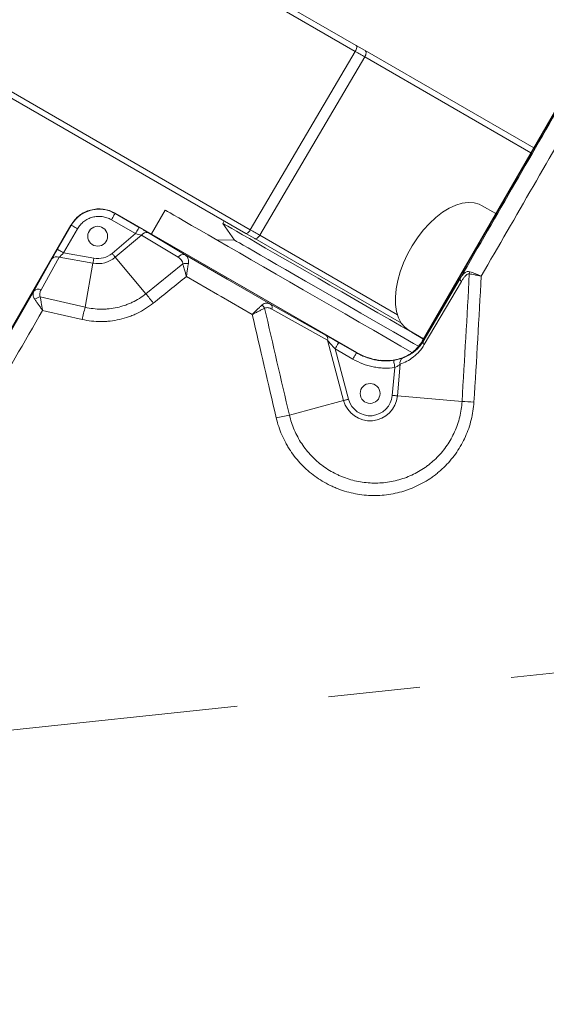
# Model space of a CAD drawing. Header units: millimetres. Extents: x 127 to 4201, y 49 to 2729.
# Tile 28 of 44: x 2248 to 2394, y 1582 to 1855. Entities that reach past the tile are written whole.
import ezdxf

# ---------------------------------------------------------------- set-up
doc = ezdxf.new("R2010")
doc.units = ezdxf.units.MM
doc.header["$LTSCALE"] = 10
doc.linetypes.add('CENTERX2', pattern=[20.32, 12.7, -2.54, 2.54, -2.54])
doc.styles.add('SLDTEXTSTYLE0', font='TXT', dxfattribs={"width": 0.75})
doc.dimstyles.new('SLDDIMSTYLE6', dxfattribs={"dimtxt": 31.75, "dimasz": 33.02, "dimexe": 0, "dimexo": 0.0625, "dimgap": -7.9375, "dimtad": 0, "dimtih": 1, "dimtoh": 1, "dimdec": 0, "dimrnd": 1e-09, "dimzin": 12, "dimdsep": 46, "dimtxsty": 'SLDTEXTSTYLE0', "dimsah": 1, "dimcen": 0, "dimadec": 0, "dimazin": 3, "dimtfac": 1, "dimtofl": 0, "dimtmove": 0, "dimatfit": 3, "dimfxl": 1, "dimfrac": 2, "dimtolj": 1, "dimarcsym": 0})
doc.dimstyles.new('SLDDIMSTYLE7', dxfattribs={"dimtxt": 31.75, "dimasz": 33.02, "dimexe": 0, "dimexo": 0.0625, "dimgap": 7.9375, "dimtad": 0, "dimtih": 1, "dimtoh": 1, "dimdec": 0, "dimrnd": 1e-09, "dimzin": 12, "dimdsep": 46, "dimtxsty": 'SLDTEXTSTYLE0', "dimsah": 1, "dimcen": 0, "dimadec": 0, "dimazin": 3, "dimtfac": 1, "dimtdec": 0, "dimtofl": 0, "dimtmove": 0, "dimatfit": 3, "dimfxl": 1, "dimfrac": 2, "dimtolj": 1, "dimtzin": 12, "dimarcsym": 0})

# ---------------------------------------------------------------- blocks, each defined once
blk = doc.blocks.new('_D_11')
at = {"color": 7, "linetype": 'Continuous', "lineweight": 0}
for p, q in [((1903.48, 2106.58), (1903.48, 2157.64)), ((1903.48, 2157.64), (2041.09, 2157.64)), ((2041.09, 2157.64), (2041.09, 2106.58)), ((2107.82, 2132.11), (2044.32, 2132.11)), ((2288.28, 1951.65), (2107.82, 2132.11)), ((2041.09, 2106.58), (1903.48, 2106.58))]:
    blk.add_line(p, q, dxfattribs=at)
blk.add_solid([(2288.28, 1951.65), (2268.52, 1978.59), (2261.33, 1971.41)], dxfattribs=at)
at = {"color": 7, "linetype": 'Continuous', "lineweight": 0, "char_height": 31.75, "attachment_point": 1, "style": 'SLDTEXTSTYLE0'}
for s, insert in [('B.C.', (1806.37, 2148)), ('%%c', (1913.16, 2147.51)), ('740', (1961.04, 2148))]:
    blk.add_mtext(s, dxfattribs=dict(at, insert=insert))
blk = doc.blocks.new('_D_12')
at = {"color": 7, "linetype": 'Continuous', "lineweight": 0}
for p, q in [((2198.05, 2279.13), (2134.55, 2279.13)), ((2322.83, 2070.22), (2198.05, 2279.13))]:
    blk.add_line(p, q, dxfattribs=at)
for centre, start, end in [((2061.32, 2279.13), 153.4349, 206.5651), ((2077.47, 2279.13), 333.4349, 26.5651)]:
    blk.add_arc(centre, 57.08, start, end, dxfattribs=at)
blk.add_solid([(2322.83, 2070.22), (2310.26, 2101.17), (2301.54, 2095.96)], dxfattribs=at)
at = {"color": 7, "linetype": 'Continuous', "lineweight": 0, "char_height": 31.75, "attachment_point": 1, "style": 'SLDTEXTSTYLE0'}
for s, insert in [('%%c', (2010.27, 2294.53)), ('886', (2058.15, 2295.01))]:
    blk.add_mtext(s, dxfattribs=dict(at, insert=insert))

msp = doc.modelspace()

# ---------------------------------------------------------------- linework, layer by layer
at = {"color": 7, "linetype": 'Continuous', "lineweight": 15}
for p, q in [((2340.921496, 1845.857942), (2196.27199, 1929.371365)), ((2196.509724, 1930.996397), (2341.159229, 1847.482958)), ((2167.271649, 1879.950383), (2311.876168, 1796.462932)), ((2310.613905, 1795.489878), (2166.009371, 1878.977337)), ((2311.876168, 1796.462932), (2340.921496, 1845.857942)), ((2343.649973, 1846.044936), (2390.26912, 1819.129356)), ((2343.543326, 1844.344222), (2314.497997, 1794.949212)), ((2359.423493, 1765.703135), (2399.887775, 1835.789331)), ((2399.948244, 1835.754418), (2359.483947, 1765.668229)), ((2274.456565, 1800.998875), (2274.491762, 1801.059873)), ((2274.456565, 1800.998875), (2281.13017, 1797.145867)), ((2341.282074, 1762.498477), (2274.491762, 1801.059873)), ((2341.316973, 1762.558938), (2274.52669, 1801.120342)), ((2288.317685, 1801.939466), (2284.515236, 1795.353443)), ((2379.772832, 1800.949224), (2375.831981, 1803.224468)), ((2280.130302, 1795.414084), (2273.456697, 1799.267092)), ((2304.682811, 1798.914195), (2304.299002, 1798.249432)), ((2304.299002, 1798.249432), (2307.491918, 1793.619716)), ((2262.239938, 1797.828117), (2234.898214, 1750.47087)), ((2262.300407, 1797.793203), (2234.958683, 1750.435961)), ((2258.508389, 1791.08438), (2262.361412, 1797.757992)), ((2264.093195, 1796.758146), (2260.240172, 1790.084534)), ((2262.361412, 1797.757992), (2262.300407, 1797.793203)), ((2283.72017, 1795.62691), (2293.850456, 1789.553159)), ((2273.632412, 1789.961697), (2280.130302, 1795.414084)), ((2281.811302, 1794.978471), (2274.541442, 1788.878345)), ((2291.941588, 1788.904728), (2281.811302, 1794.978471)), ((2307.491918, 1793.619716), (2302.555178, 1793.719449)), ((2353.686248, 1770.622046), (2313.104634, 1794.051849)), ((2260.240172, 1790.084534), (2268.593733, 1788.611584)), ((2252.02701, 1779.477851), (2257.024859, 1788.473913)), ((2259.002213, 1788.866789), (2254.004394, 1779.870727)), ((2268.348132, 1787.218855), (2259.002213, 1788.866789)), ((2283.01466, 1778.780357), (2274.541442, 1788.878345)), ((2266.202901, 1775.052593), (2268.348132, 1787.218855)), ((2283.01466, 1778.780357), (2293.240194, 1787.015335)), ((2359.655608, 1765.569122), (2369.921585, 1783.046463)), ((2370.244537, 1782.169872), (2359.978561, 1764.692531)), ((2235.180263, 1750.308027), (2252.02701, 1779.477851)), ((2253.786896, 1777.907216), (2266.202901, 1775.052593)), ((2317.502399, 1775.868849), (2332.849313, 1767.262192)), ((2333.215495, 1765.896426), (2317.86858, 1774.503083)), ((2355.831985, 1768.583455), (2359.772821, 1766.308212)), ((2337.682311, 1749.22605), (2333.215495, 1765.896426)), ((2359.655608, 1765.569122), (2359.483947, 1765.668229)), ((2335.306083, 1763.558337), (2339.048331, 1749.592074)), ((2340.24701, 1760.705696), (2335.306083, 1763.558337)), ((2336.305921, 1765.290127), (2341.246848, 1762.437479)), ((2341.246848, 1762.437479), (2341.282074, 1762.498477)), ((2351.1577, 1750.651506), (2351.834987, 1758.39302)), ((2353.330781, 1759.263733), (2352.56653, 1750.528247)), ((2322.704573, 1745.212776), (2337.682311, 1749.22605)), ((2370.42736, 1748.965629), (2352.56653, 1750.528247))]:
    msp.add_line(p, q, dxfattribs=at)
at = {"color": 8, "linetype": 'Continuous', "lineweight": 15}
for p, q in [((2389.506032, 1817.807638), (2343.543326, 1844.344222)), ((2314.497997, 1794.949212), (2352.591191, 1772.956097))]:
    msp.add_line(p, q, dxfattribs=at)
at = {"color": 7, "linetype": 'CENTERX2', "lineweight": 0}
msp.add_line((2181.931756, 1651.346215), (2549.904858, 1690.021747), dxfattribs=at)
at = {"color": 7, "linetype": 'Continuous', "lineweight": 15, "flags": 128}
for points in [[(2341.159229, 1847.482958), (2341.248129, 1847.397619), (2341.304068, 1847.264581), (2341.324856, 1847.089105), (2341.309671, 1846.87806), (2341.259127, 1846.639746), (2341.175173, 1846.383535), (2341.061135, 1846.119472), (2340.921496, 1845.857942)], [(2341.159229, 1847.482958), (2342.005362, 1846.994453), (2342.835997, 1846.514874), (2343.649973, 1846.044936)], [(2343.649973, 1846.044936), (2343.764727, 1845.944651), (2343.845521, 1845.797279), (2343.889152, 1845.608615), (2343.893935, 1845.386037), (2343.859662, 1845.13832), (2343.78769, 1844.875195), (2343.680848, 1844.606974), (2343.543326, 1844.344222)], [(2355.831985, 1768.583455), (2355.808531, 1768.597067), (2354.628061, 1769.49224), (2353.64752, 1770.68028), (2352.884402, 1772.139982), (2352.352341, 1773.845309), (2352.060829, 1775.765822), (2352.015053, 1777.867251), (2352.215846, 1780.112089), (2352.659618, 1782.460288), (2353.338455, 1784.86994), (2354.240243, 1787.298047), (2355.348875, 1789.701269), (2356.64459, 1792.036736), (2358.104249, 1794.26276), (2359.701802, 1796.339617), (2361.40876, 1798.230254), (2363.194649, 1799.900928), (2365.027596, 1801.321828), (2366.874893, 1802.467593), (2368.703593, 1803.317779), (2370.481034, 1803.857216), (2372.175519, 1804.076278), (2373.756816, 1803.971053), (2375.196685, 1803.54342), (2375.831981, 1803.224468)], [(2273.456697, 1799.267092), (2273.649667, 1799.601288), (2273.835366, 1799.922929), (2274.006818, 1800.219924), (2274.157618, 1800.481104), (2274.282073, 1800.696657), (2274.375503, 1800.858484), (2274.434392, 1800.960505), (2274.456565, 1800.998875)], [(2288.317685, 1801.939466), (2288.471197, 1801.850841), (2288.930749, 1801.585504), (2289.693569, 1801.1451), (2290.754889, 1800.532342), (2292.108213, 1799.751), (2293.745165, 1798.805901), (2295.655672, 1797.702872), (2297.827964, 1796.448709), (2300.248613, 1795.051136), (2302.902733, 1793.51879), (2305.773933, 1791.861096), (2308.844511, 1790.088289), (2312.095557, 1788.211302), (2315.507029, 1786.241696), (2319.057857, 1784.191617), (2322.726195, 1782.073707), (2326.489394, 1779.901021), (2330.324252, 1777.686955), (2334.207152, 1775.445164), (2338.114147, 1773.189464), (2342.021127, 1770.933771), (2345.904027, 1768.691973), (2349.738901, 1766.477914), (2353.502099, 1764.305228), (2356.556018, 1762.542048)], [(2304.299002, 1798.249432), (2304.453482, 1798.160249), (2304.915597, 1797.893443), (2305.681397, 1797.451311), (2306.744372, 1796.837607), (2308.095415, 1796.057575), (2309.723039, 1795.117864), (2311.613341, 1794.026502), (2313.750182, 1792.792798), (2316.115354, 1791.427263), (2318.688651, 1789.941565), (2321.448152, 1788.34837), (2324.370285, 1786.661276), (2327.430134, 1784.894676), (2330.601578, 1783.063636), (2333.857586, 1781.18378), (2337.170367, 1779.271149), (2340.51164, 1777.34206), (2343.852927, 1775.41297), (2347.165694, 1773.500339), (2350.421702, 1771.620483), (2353.59316, 1769.789443), (2356.65301, 1768.022836), (2359.575142, 1766.335742), (2359.73533, 1766.243258)], [(2264.093195, 1796.758146), (2263.758992, 1796.951094), (2263.437335, 1797.136792), (2263.140355, 1797.30826), (2262.879168, 1797.459052), (2262.663607, 1797.583507), (2262.501781, 1797.676937), (2262.399768, 1797.735834), (2262.361412, 1797.757992)], [(2280.130302, 1795.414084), (2280.323272, 1795.74828), (2280.50897, 1796.069921), (2280.680423, 1796.366909), (2280.831222, 1796.628096), (2280.955677, 1796.843649), (2281.049107, 1797.005476), (2281.107997, 1797.107496), (2281.13017, 1797.145867)], [(2310.613905, 1795.489878), (2310.729374, 1795.455755), (2310.8687, 1795.471736), (2311.026637, 1795.537219), (2311.197241, 1795.649746), (2311.374118, 1795.80509), (2311.550607, 1795.997405), (2311.720078, 1796.219469), (2311.876168, 1796.462932)], [(2313.104634, 1794.051849), (2312.290673, 1794.521795), (2311.460023, 1795.001366), (2310.613905, 1795.489878)], [(2307.491918, 1793.619716), (2307.645102, 1793.53127), (2308.103194, 1793.266789), (2308.861782, 1792.828822), (2309.91355, 1792.221584), (2311.248382, 1791.450919), (2312.853415, 1790.524253), (2314.713185, 1789.450512), (2316.809793, 1788.240031), (2319.123049, 1786.904478), (2321.630661, 1785.456703), (2324.308489, 1783.910663), (2327.130754, 1782.281228), (2330.070247, 1780.584105), (2333.098684, 1778.835633), (2336.186905, 1777.052657), (2339.305137, 1775.252336), (2342.423384, 1773.452022), (2345.51159, 1771.669039), (2348.540028, 1769.920574), (2351.479535, 1768.223451), (2354.3018, 1766.594016), (2356.979628, 1765.047976), (2358.389263, 1764.234119)], [(2313.104634, 1794.051849), (2313.24542, 1794.003115), (2313.40908, 1794.005045), (2313.589503, 1794.057549), (2313.77988, 1794.158661), (2313.973074, 1794.304581), (2314.161812, 1794.489824), (2314.339002, 1794.707426), (2314.497997, 1794.949212)], [(2260.240172, 1790.084534), (2259.905969, 1790.27749), (2259.584342, 1790.463188), (2259.287362, 1790.634655), (2259.026174, 1790.785448), (2258.810614, 1790.909895), (2258.648788, 1791.003325), (2258.546774, 1791.062229), (2258.508389, 1791.08438)], [(2268.593733, 1788.611584), (2268.559669, 1788.418525), (2268.525963, 1788.227328), (2268.492912, 1788.039834), (2268.460815, 1787.857839), (2268.429999, 1787.683108), (2268.400763, 1787.517318), (2268.373405, 1787.36207), (2268.348132, 1787.218855)], [(2273.632412, 1789.961697), (2273.758416, 1789.811523), (2273.883228, 1789.662802), (2274.005597, 1789.516949), (2274.124389, 1789.375388), (2274.238442, 1789.239475), (2274.346654, 1789.110513), (2274.447982, 1788.989746), (2274.541442, 1788.878345)], [(2293.850456, 1789.553159), (2305.512507, 1782.805854), (2317.502399, 1775.868849)], [(2312.415113, 1773.034358), (2303.771337, 1778.035485), (2302.785491, 1778.605879), (2294.209336, 1783.567877)], [(2265.350466, 1771.678419), (2255.617146, 1773.914241), (2254.442547, 1774.184116)], [(2335.306083, 1763.558337), (2335.499038, 1763.89254), (2335.684736, 1764.214174), (2335.856204, 1764.511169), (2336.006989, 1764.772349), (2336.131443, 1764.987902), (2336.224874, 1765.149728), (2336.283778, 1765.251749), (2336.305921, 1765.290127)], [(2340.24701, 1760.705696), (2340.43995, 1761.039891), (2340.625648, 1761.361533), (2340.797116, 1761.658521), (2340.947916, 1761.919708), (2341.07237, 1762.135261), (2341.165801, 1762.297087), (2341.224705, 1762.399108), (2341.246848, 1762.437479)], [(2351.834987, 1758.39302), (2351.774578, 1758.774155), (2351.716419, 1759.140977), (2351.66273, 1759.47968), (2351.615508, 1759.777547), (2351.576542, 1760.023379), (2351.547291, 1760.207937), (2351.528843, 1760.324285), (2351.521899, 1760.36805)], [(2339.048331, 1749.592074), (2338.858982, 1749.541336), (2338.67145, 1749.491085), (2338.48754, 1749.441811), (2338.309039, 1749.393982), (2338.137661, 1749.34806), (2337.975045, 1749.304489), (2337.82277, 1749.263686), (2337.682311, 1749.22605)], [(2351.1577, 1750.651506), (2351.352994, 1750.634422), (2351.546396, 1750.617498), (2351.736058, 1750.600905), (2351.920147, 1750.584801), (2352.096905, 1750.569337), (2352.264618, 1750.554663), (2352.421661, 1750.540924), (2352.56653, 1750.528247)]]:
    msp.add_lwpolyline(points, dxfattribs=at)
at = {"color": 7, "linetype": 'Continuous', "lineweight": 15}
for centre, radius in [((2549.904858, 1690.021747), 565), ((2269.665402, 1794.689394), 2.75), ((2345.009612, 1751.189394), 2.75)]:
    msp.add_circle(centre, radius, dxfattribs=at)
at = {"color": 7, "linetype": 'CENTERX2', "lineweight": 0}
for radius in [442.846377, 370]:
    msp.add_circle((2549.904858, 1690.021747), radius, dxfattribs=at)
at = {"color": 7, "linetype": 'Continuous', "lineweight": 15}
for centre, radius, start, end in [((2283.175334, 1794.096919), 1.624105, 70.39896948, 147.1260789), ((2258.261697, 1787.421354), 1.624084, 62.87331126, 139.60195544), ((2269.665402, 1794.689394), 7.585786, 260, 310), ((2269.665402, 1794.689394), 6.171573, 260, 310), ((2293.305613, 1788.023181), 1.624096, 70.39857323, 147.12607416), ((2294.23262, 1784.053939), 3.123264, 80.37866678, 108.52707359), ((2375.244611, 1783.779876), 2.837901, 157.08613297, 169.85258158), ((2370.792569, 1782.869564), 0.888768, 168.51927733, 231.93026099), ((2253.263876, 1778.425207), 1.62416, 62.87462225, 139.60031433), ((2254.172522, 1774.94329), 2.988907, 97.41290935, 129.67902907), ((2418.324827, 1883.284158), 170.967499, 217.67990592, 218.78450127), ((2336.257721, 1755.559502), 72.716287, 164.45051726, 167.19294331), ((2313.244127, 1773.556253), 2.860494, 24.67537263, 48.21713233), ((2316.667422, 1774.913008), 1.269181, 341.15654639, 48.86108657), ((2332.014271, 1766.306333), 1.269237, 341.15824496, 48.859388), ((2360.526632, 1765.392237), 0.888803, 168.5206911, 231.92884722), ((2354.831703, 1759.675852), 1.556474, 120.99221192, 195.35373014), ((2345.009612, 1751.189394), 7.585786, 195, 355), ((2345.009612, 1751.189394), 6.171573, 195, 355), ((2364.988137, 1607.340554), 141.729486, 86.46371667, 87.80059123), ((2347.328589, 1625.550669), 122.169398, 101.62798387, 103.38387161)]:
    msp.add_arc(centre, radius, start, end, dxfattribs=at)
for centre, major_axis, ratio, start_param, end_param in [((2330.424119, 1851.948832), (25.975529, -15.010777), 0.0007779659, 5.1288611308, 5.2422902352), ((2281.073244, 1797.098109), (3.686694, -2.128032), 0.016401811, 0.779426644, 1.5648248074), ((2301.378788, 1802.553821), (25.975529, -15.010777), 0.0007779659, 5.1288611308, 5.2422902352), ((2280.073396, 1795.366322), (2.401476, -0.595329), 0.0242754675, 0.7677129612, 1.5531111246), ((2258.581563, 1791.071481), (2.128755, 3.686277), 0.016401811, 1.5767678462, 2.3621660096), ((2260.31335, 1790.071634), (1.782075, 1.716308), 0.0242754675, 1.588481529, 2.3738796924), ((2336.331484, 1765.194749), (4.898922, -2.829389), 0.0123407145, 1.5831401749, 2.3685383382), ((2335.331637, 1763.462962), (-2.967054, 3.347296), 0.0098702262, 4.7321364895, 5.5175346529)]:
    msp.add_ellipse(centre, major_axis=major_axis, ratio=ratio, start_param=start_param, end_param=end_param, dxfattribs=at)
for points in [[(2369.921585, 1783.046459), (2380.029745, 1800.561936), (2390.133542, 1818.076076), (2400.234281, 1835.589278)], [(2404.430799, 1833.315048), (2394.874039, 1816.766821), (2385.314952, 1800.216815), (2375.755649, 1783.664212)], [(2294.209329, 1783.567875), (2291.160374, 1781.105537), (2288.108673, 1778.646749), (2285.054381, 1776.19132)], [(2370.427367, 1748.965628), (2371.151398, 1760.735708), (2371.820029, 1772.507278), (2372.451095, 1784.279858)], [(2375.755649, 1783.664212), (2375.123053, 1772.041721), (2374.453287, 1760.420099), (2373.730096, 1748.800179)], [(2254.44254, 1774.184118), (2249.381693, 1765.418393), (2244.320952, 1756.65283), (2239.260318, 1747.887537)], [(2315.843426, 1774.75044), (2318.11022, 1764.90056), (2320.395395, 1755.054302), (2322.704567, 1745.212775)], [(2319.049538, 1744.402079), (2316.817359, 1753.942081), (2314.607629, 1763.48656), (2312.415106, 1773.034359)]]:
    msp.add_open_spline(points, degree=3, dxfattribs=at)
for points, knots in [([(2274.491769, 1801.059872), (2273.479403, 1801.644362), (2272.351948, 1802.02717), (2270.035469, 1802.332437), (2268.847536, 1802.254672), (2266.591055, 1801.650049), (2265.523392, 1801.12343), (2263.669896, 1799.700821), (2262.884896, 1798.805572), (2262.300406, 1797.793206)], [2.3568034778, 2.3568034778, 2.3568034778, 2.3568034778, 2.7491980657, 2.7491980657, 3.1415926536, 3.1415926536, 3.5339872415, 3.5339872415, 3.9263818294, 3.9263818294, 3.9263818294, 3.9263818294]), ([(2262.361412, 1797.757992), (2262.361422, 1797.758009), (2262.852479, 1798.617361), (2264.148603, 1800.173359), (2266.741413, 1801.736601), (2269.7006, 1802.341056), (2272.385424, 1802.018268), (2273.86654, 1801.289279), (2274.456565, 1800.998875)], [0, 0, 0, 0, 0.00000433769, 0.21441872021, 0.42900373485, 0.64370264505, 0.85806337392, 1, 1, 1, 1]), ([(2273.456706, 1799.267091), (2273.064783, 1799.493368), (2272.654786, 1799.678301), (2271.799737, 1799.967978), (2271.360758, 1800.070088), (2270.697283, 1800.157037), (2270.474663, 1800.175089), (2270.026507, 1800.189386), (2269.799719, 1800.185516), (2269.125602, 1800.14085), (2268.685087, 1800.068106), (2267.821874, 1799.836581), (2267.395227, 1799.675259), (2266.592388, 1799.278562), (2266.213184, 1799.043289), (2265.678819, 1798.63313), (2265.505698, 1798.485931), (2265.177766, 1798.178024), (2265.022341, 1798.016993), (2264.580961, 1797.513264), (2264.319554, 1797.150224), (2264.093187, 1796.758144)], [0, 0, 0, 0, 0.125, 0.125, 0.25, 0.25, 0.3125, 0.3125, 0.375, 0.375, 0.5, 0.5, 0.625, 0.625, 0.75, 0.75, 0.8125, 0.8125, 0.875, 0.875, 1, 1, 1, 1]), ([(2293.240194, 1787.015335), (2293.234021, 1787.089045), (2293.206678, 1787.415547), (2292.910372, 1788.173427), (2292.331308, 1788.610542), (2291.941588, 1788.904728)], [0, 0, 0, 0, 0.08704374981, 0.38556477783, 1, 1, 1, 1]), ([(2293.850456, 1789.553159), (2293.993628, 1789.449398), (2294.388087, 1789.163522), (2294.758644, 1788.479481), (2294.838907, 1787.699946), (2294.770609, 1787.24072), (2294.754629, 1787.13327)], [0, 0, 0, 0, 0.2159373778, 0.5949397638, 0.9052234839, 1, 1, 1, 1]), ([(2294.209336, 1783.567877), (2294.207965, 1783.572518), (2294.203832, 1783.586515), (2294.195495, 1783.61472), (2294.180149, 1783.66696), (2294.15046, 1783.767657), (2294.109669, 1783.906803), (2294.026928, 1784.190001), (2293.853582, 1784.78835), (2293.554128, 1785.841946), (2293.355921, 1786.582783), (2293.240194, 1787.015335)], [0, 0, 0, 0, 0.0037007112, 0.0111585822, 0.0224920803, 0.045350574, 0.0915122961, 0.1336558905, 0.2721565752, 0.5750342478, 1, 1, 1, 1]), ([(2294.209336, 1783.567877), (2294.209981, 1783.572675), (2294.211926, 1783.587149), (2294.21589, 1783.616314), (2294.223227, 1783.670308), (2294.237389, 1783.774429), (2294.257216, 1783.918328), (2294.297847, 1784.211208), (2294.38584, 1784.829868), (2294.548107, 1785.919349), (2294.678493, 1786.685749), (2294.754629, 1787.13327)], [0, 0, 0, 0, 0.0036997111, 0.0111600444, 0.0224939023, 0.0453501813, 0.0915103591, 0.1336978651, 0.2722140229, 0.5750270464, 1, 1, 1, 1]), ([(2369.921585, 1783.046459), (2370.091257, 1783.331984), (2370.271204, 1783.600223), (2370.658533, 1784.090571), (2370.867153, 1784.314407), (2371.319466, 1784.684873), (2371.563691, 1784.831465), (2372.080392, 1784.983966), (2372.35859, 1784.987759), (2372.630644, 1784.884802)], [0, 0, 0, 0, 0.25, 0.25, 0.5, 0.5, 0.75, 0.75, 1, 1, 1, 1]), ([(2372.630644, 1784.884802), (2373.048159, 1784.726796), (2373.528731, 1784.541619), (2374.336191, 1784.226226), (2374.611668, 1784.117979), (2375.033901, 1783.951162), (2375.176158, 1783.89481), (2375.463739, 1783.780594), (2375.611242, 1783.72186), (2375.755649, 1783.664212)], [0, 0, 0, 0, 0.5, 0.5, 0.75, 0.75, 0.875, 0.875, 1, 1, 1, 1]), ([(2372.451095, 1784.279858), (2372.340592, 1784.309914), (2372.225711, 1784.299668), (2372.001825, 1784.229712), (2371.894517, 1784.171507), (2371.688143, 1784.030691), (2371.588095, 1783.94694), (2371.395891, 1783.765333), (2371.303364, 1783.667161), (2371.033317, 1783.357108), (2370.865664, 1783.133003), (2370.544998, 1782.66525), (2370.392141, 1782.421152), (2370.24454, 1782.169868)], [0, 0, 0, 0, 0.125, 0.125, 0.25, 0.25, 0.375, 0.375, 0.5, 0.5, 0.75, 0.75, 1, 1, 1, 1]), ([(2372.451095, 1784.279858), (2372.893154, 1784.204554), (2373.401612, 1784.113341), (2374.255463, 1783.954248), (2374.546696, 1783.899086), (2374.99298, 1783.813303), (2375.143325, 1783.784198), (2375.447224, 1783.724956), (2375.60308, 1783.694363), (2375.755649, 1783.664212)], [0, 0, 0, 0, 0.5, 0.5, 0.75, 0.75, 0.875, 0.875, 1, 1, 1, 1]), ([(2252.264147, 1777.243652), (2252.222157, 1777.307619), (2251.970852, 1777.690448), (2251.688053, 1778.497002), (2251.904803, 1779.124218), (2252.02701, 1779.477851)], [0, 0, 0, 0, 0.0804615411, 0.4815525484, 1, 1, 1, 1]), ([(2254.004386, 1779.870728), (2253.836632, 1779.568772), (2253.721087, 1779.253611), (2253.651233, 1778.754696), (2253.646097, 1778.585659), (2253.680002, 1778.247464), (2253.719247, 1778.076151), (2253.786893, 1777.907213)], [0, 0, 0, 0, 0.5, 0.5, 0.75, 0.75, 1, 1, 1, 1]), ([(2252.264142, 1777.243656), (2252.406174, 1777.037982), (2252.560615, 1776.816531), (2252.892229, 1776.344733), (2253.071012, 1776.092134), (2253.442744, 1775.570131), (2253.635746, 1775.300627), (2253.934323, 1774.885872), (2254.034849, 1774.746584), (2254.237819, 1774.466044), (2254.341172, 1774.323546), (2254.44254, 1774.184118)], [0, 0, 0, 0, 0.25, 0.25, 0.5, 0.5, 0.75, 0.75, 0.875, 0.875, 1, 1, 1, 1]), ([(2253.786893, 1777.907213), (2253.825096, 1777.656288), (2253.868248, 1777.38634), (2253.963623, 1776.811595), (2254.016336, 1776.50406), (2254.128295, 1775.86886), (2254.187537, 1775.541068), (2254.280771, 1775.036836), (2254.312419, 1774.867535), (2254.376825, 1774.526615), (2254.409879, 1774.353485), (2254.44254, 1774.184118)], [0, 0, 0, 0, 0.25, 0.25, 0.5, 0.5, 0.75, 0.75, 0.875, 0.875, 1, 1, 1, 1]), ([(2266.202904, 1775.052597), (2267.657972, 1774.704167), (2269.127603, 1774.525098), (2270.982442, 1774.508137), (2271.35431, 1774.515215), (2272.099883, 1774.5507), (2272.473527, 1774.579191), (2273.583583, 1774.695609), (2274.31375, 1774.814516), (2275.754806, 1775.132993), (2276.465695, 1775.332565), (2277.517355, 1775.693332), (2277.865457, 1775.823846), (2278.556649, 1776.105852), (2278.899789, 1776.257455), (2280.582976, 1777.059415), (2281.842881, 1777.84609), (2283.014667, 1778.780359)], [0, 0, 0, 0, 0.25, 0.25, 0.3125, 0.3125, 0.375, 0.375, 0.5, 0.5, 0.625, 0.625, 0.6875, 0.6875, 0.75, 0.75, 1, 1, 1, 1]), ([(2285.054381, 1776.19132), (2283.6843, 1775.089874), (2282.210711, 1774.159571), (2280.241296, 1773.207367), (2279.839788, 1773.027128), (2279.030938, 1772.691339), (2278.623497, 1772.535641), (2277.392313, 1772.104359), (2276.559739, 1771.864476), (2274.871343, 1771.478673), (2274.015523, 1771.33275), (2272.713929, 1771.186053), (2272.275742, 1771.149165), (2271.401272, 1771.100508), (2270.964993, 1771.088639), (2268.788296, 1771.090476), (2267.061784, 1771.285397), (2265.350466, 1771.67842)], [0, 0, 0, 0, 0.25, 0.25, 0.3125, 0.3125, 0.375, 0.375, 0.5, 0.5, 0.625, 0.625, 0.6875, 0.6875, 0.75, 0.75, 1, 1, 1, 1]), ([(2315.150103, 1775.68925), (2314.965557, 1775.520834), (2314.767062, 1775.336076), (2314.449876, 1775.036161), (2314.340878, 1774.932359), (2314.116267, 1774.717005), (2313.999933, 1774.604751), (2313.646957, 1774.262064), (2313.406608, 1774.026032), (2313.038763, 1773.660966), (2312.914848, 1773.537355), (2312.727288, 1773.349291), (2312.664787, 1773.286462), (2312.539822, 1773.160524), (2312.476468, 1773.096512), (2312.415106, 1773.034359)], [0, 0, 0, 0, 0.25, 0.25, 0.375, 0.375, 0.5, 0.5, 0.75, 0.75, 0.875, 0.875, 0.9375, 0.9375, 1, 1, 1, 1]), ([(2315.843426, 1774.75044), (2315.613854, 1774.643001), (2315.366338, 1774.524629), (2314.970052, 1774.331828), (2314.833751, 1774.264998), (2314.55264, 1774.126152), (2314.406926, 1774.053682), (2313.964462, 1773.832168), (2313.662738, 1773.679239), (2313.200336, 1773.442204), (2313.044463, 1773.361862), (2312.808374, 1773.239504), (2312.729676, 1773.198606), (2312.572273, 1773.116587), (2312.492447, 1773.074877), (2312.415106, 1773.034359)], [0, 0, 0, 0, 0.25, 0.25, 0.375, 0.375, 0.5, 0.5, 0.75, 0.75, 0.875, 0.875, 0.9375, 0.9375, 1, 1, 1, 1]), ([(2315.150103, 1775.68925), (2315.328887, 1775.852408), (2315.518979, 1775.972685), (2315.912604, 1776.135044), (2316.113082, 1776.176278), (2316.722175, 1776.198329), (2317.116507, 1776.081041), (2317.502405, 1775.868846)], [0, 0, 0, 0, 0.25, 0.25, 0.5, 0.5, 1, 1, 1, 1]), ([(2317.868583, 1774.503085), (2317.529427, 1774.693285), (2317.186596, 1774.837648), (2316.662668, 1774.933417), (2316.488697, 1774.943809), (2316.151379, 1774.901191), (2315.988942, 1774.848022), (2315.843426, 1774.75044)], [0, 0, 0, 0, 0.5, 0.5, 0.75, 0.75, 1, 1, 1, 1]), ([(2359.483947, 1765.668229), (2358.794351, 1764.713567), (2357.395575, 1762.777133), (2354.149948, 1760.972397), (2350.849537, 1760.174891), (2348.703409, 1760.32632), (2347.816427, 1760.388904)], [0, 0, 0, 0, 0.258541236, 0.5244241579, 0.8034473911, 1, 1, 1, 1]), ([(2354.030244, 1761.010122), (2354.553402, 1761.197648), (2355.067025, 1761.422431), (2356.072261, 1761.958164), (2356.563809, 1762.269103), (2357.282555, 1762.81732), (2357.518941, 1763.013709), (2357.9843, 1763.43844), (2358.213938, 1763.667705), (2358.65544, 1764.154597), (2358.86834, 1764.412978), (2359.174263, 1764.826137), (2359.273992, 1764.968135), (2359.419932, 1765.188102), (2359.467968, 1765.262588), (2359.562765, 1765.413996), (2359.610536, 1765.492634), (2359.655613, 1765.56912)], [0, 0, 0, 0, 0.25, 0.25, 0.5, 0.5, 0.625, 0.625, 0.75, 0.75, 0.875, 0.875, 0.9375, 0.9375, 0.96875, 0.96875, 1, 1, 1, 1]), ([(2359.978568, 1764.692529), (2359.555685, 1763.97259), (2359.081032, 1763.332858), (2358.307947, 1762.467928), (2358.038474, 1762.194465), (2357.4901, 1761.685797), (2357.210756, 1761.449773), (2356.359274, 1760.789454), (2355.773773, 1760.412604), (2354.573385, 1759.763238), (2353.95853, 1759.490607), (2353.330788, 1759.263735)], [0, 0, 0, 0, 0.25, 0.25, 0.375, 0.375, 0.5, 0.5, 0.75, 0.75, 1, 1, 1, 1]), ([(2351.834994, 1758.393017), (2350.832554, 1758.234106), (2349.831705, 1758.176864), (2348.332494, 1758.222701), (2347.833105, 1758.260197), (2346.83501, 1758.378841), (2346.333945, 1758.460546), (2344.85129, 1758.767796), (2343.892523, 1759.052862), (2342.028839, 1759.768609), (2341.123957, 1760.199386), (2340.247006, 1760.705694)], [0, 0, 0, 0, 0.25, 0.25, 0.375, 0.375, 0.5, 0.5, 0.75, 0.75, 1, 1, 1, 1]), ([(2341.246854, 1762.437481), (2341.342497, 1762.382261), (2341.441293, 1762.326488), (2341.636883, 1762.218599), (2341.931412, 1762.059861), (2342.229343, 1761.910312), (2342.829681, 1761.623307), (2343.235862, 1761.448063), (2344.472264, 1760.970577), (2345.320104, 1760.715936), (2346.631011, 1760.439745), (2347.074581, 1760.365783), (2347.959815, 1760.257448), (2348.403382, 1760.222595), (2349.292475, 1760.192687), (2349.738, 1760.197618), (2350.631147, 1760.250091), (2351.078521, 1760.297763), (2351.521903, 1760.36805)], [0, 0, 0, 0, 0.03125, 0.03125, 0.0625, 0.125, 0.125, 0.25, 0.25, 0.5, 0.5, 0.625, 0.625, 0.75, 0.75, 0.875, 0.875, 1, 1, 1, 1]), ([(2347.319593, 1760.41335), (2346.28117, 1760.609094), (2344.166842, 1761.007647), (2342.254961, 1761.995695), (2341.282074, 1762.498477)], [0, 0, 0, 0, 0.49113611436, 1, 1, 1, 1]), ([(2351.521903, 1760.36805), (2351.765474, 1760.406662), (2352.002343, 1760.450714), (2352.464023, 1760.548573), (2352.691517, 1760.60313), (2353.119958, 1760.716681), (2353.320179, 1760.775278), (2353.69544, 1760.893335), (2353.871156, 1760.953097), (2354.030244, 1761.010122)], [0, 0, 0, 0, 0.25, 0.25, 0.5, 0.5, 0.75, 0.75, 1, 1, 1, 1]), ([(2353.330788, 1759.263735), (2353.131845, 1759.10923), (2352.904581, 1758.948505), (2352.526121, 1758.722137), (2352.393343, 1758.648985), (2352.121085, 1758.513443), (2351.980609, 1758.450425), (2351.834994, 1758.393017)], [0, 0, 0, 0, 0.5, 0.5, 0.75, 0.75, 1, 1, 1, 1]), ([(2373.730096, 1748.800179), (2373.626981, 1747.143378), (2373.376453, 1745.510371), (2372.780051, 1743.096458), (2372.54477, 1742.301047), (2372.008291, 1740.746448), (2371.70644, 1739.984494), (2370.701395, 1737.744061), (2369.898275, 1736.308801), (2368.021402, 1733.571631), (2366.974304, 1732.307892), (2365.247467, 1730.562982), (2364.645661, 1730.006618), (2363.703088, 1729.210533), (2363.382244, 1728.951591), (2362.727028, 1728.446757), (2362.39203, 1728.200473), (2360.699391, 1727.013821), (2359.278677, 1726.197878), (2357.051045, 1725.167295), (2356.292309, 1724.856184), (2354.741845, 1724.300016), (2353.946402, 1724.054218), (2351.552896, 1723.430425), (2349.939062, 1723.160592), (2347.491715, 1722.969495), (2346.671474, 1722.941616), (2345.021862, 1722.95918), (2344.191392, 1723.005158), (2341.735761, 1723.2508), (2340.12962, 1723.556889), (2337.766143, 1724.22639), (2336.985984, 1724.484823), (2335.827575, 1724.926883), (2335.443046, 1725.083531), (2334.685555, 1725.411946), (2334.311654, 1725.584045), (2332.465996, 1726.483382), (2331.065214, 1727.326233), (2329.077197, 1728.77481), (2328.433491, 1729.288562), (2327.185313, 1730.37996), (2326.589835, 1730.949777), (2324.888503, 1732.727523), (2323.866202, 1734.004012), (2322.729153, 1735.714517), (2322.508836, 1736.062405), (2322.082625, 1736.769947), (2321.876301, 1737.130434), (2321.284001, 1738.22133), (2320.923796, 1738.962192), (2319.94508, 1741.224749), (2319.427648, 1742.786093), (2319.049538, 1744.402079)], [0, 0, 0, 0, 0.0625, 0.0625, 0.09375, 0.09375, 0.125, 0.125, 0.1875, 0.1875, 0.25, 0.25, 0.28125, 0.28125, 0.296875, 0.296875, 0.3125, 0.3125, 0.375, 0.375, 0.40625, 0.40625, 0.4375, 0.4375, 0.5, 0.5, 0.53125, 0.53125, 0.5625, 0.5625, 0.625, 0.625, 0.65625, 0.65625, 0.671875, 0.671875, 0.6875, 0.6875, 0.75, 0.75, 0.78125, 0.78125, 0.8125, 0.8125, 0.875, 0.875, 0.890625, 0.890625, 0.90625, 0.90625, 0.9375, 0.9375, 1, 1, 1, 1]), ([(2322.704567, 1745.212775), (2323.029282, 1743.798415), (2323.476473, 1742.431464), (2324.325226, 1740.449939), (2324.637986, 1739.800985), (2325.324406, 1738.526659), (2325.696377, 1737.904963), (2326.883389, 1736.107049), (2327.773816, 1734.988324), (2329.257204, 1733.429377), (2329.777299, 1732.928941), (2330.865049, 1731.972523), (2331.426243, 1731.522081), (2333.160106, 1730.251372), (2334.382671, 1729.511107), (2335.99469, 1728.720174), (2336.321315, 1728.568756), (2336.983148, 1728.279684), (2337.318961, 1728.141831), (2338.329771, 1727.752946), (2339.010764, 1727.525266), (2341.074537, 1726.93444), (2342.477947, 1726.662792), (2344.625149, 1726.44193), (2345.351306, 1726.399729), (2346.792371, 1726.380382), (2347.509159, 1726.402733), (2349.648529, 1726.563815), (2351.060208, 1726.795822), (2353.155262, 1727.336195), (2353.851048, 1727.549376), (2355.207031, 1728.032226), (2355.870753, 1728.302644), (2357.819838, 1729.199416), (2359.063462, 1729.910588), (2360.545592, 1730.946719), (2360.83879, 1731.161731), (2361.411953, 1731.60234), (2361.692612, 1731.828392), (2362.517106, 1732.523517), (2363.043488, 1733.009527), (2364.553723, 1734.534441), (2365.469239, 1735.63967), (2367.109182, 1738.0356), (2367.808989, 1739.290682), (2368.683649, 1741.251289), (2368.945998, 1741.91813), (2369.411486, 1743.278785), (2369.615207, 1743.975113), (2370.129835, 1746.087666), (2370.343423, 1747.516433), (2370.427367, 1748.965628)], [0, 0, 0, 0, 0.0625, 0.0625, 0.09375, 0.09375, 0.125, 0.125, 0.1875, 0.1875, 0.21875, 0.21875, 0.25, 0.25, 0.3125, 0.3125, 0.328125, 0.328125, 0.34375, 0.34375, 0.375, 0.375, 0.4375, 0.4375, 0.46875, 0.46875, 0.5, 0.5, 0.5625, 0.5625, 0.59375, 0.59375, 0.625, 0.625, 0.6875, 0.6875, 0.703125, 0.703125, 0.71875, 0.71875, 0.75, 0.75, 0.8125, 0.8125, 0.875, 0.875, 0.90625, 0.90625, 0.9375, 0.9375, 1, 1, 1, 1])]:
    msp.add_open_spline(points, degree=3, knots=knots, dxfattribs=at)

# ---------------------------------------------------------------- dimensions: what is measured, and where the dimension line sits
at = {"color": 7, "linetype": 'Continuous', "lineweight": 0}
for p1, p2, text, dimstyle, picture, middle in [((2776.981429, 1309.825555), (2322.828286, 2070.217938), '(<>)', 'SLDDIMSTYLE7', '_D_12', (2069.397359, 2282.352175)), ((2811.534367, 1428.392238), (2288.275349, 1951.651256), 'B.C. <>', 'SLDDIMSTYLE6', '_D_11', (1925.345724, 2132.109879))]:
    dim = msp.add_diameter_dim_2p(p1=p1, p2=p2, text=text, dimstyle=dimstyle, dxfattribs=at)
    dim.commit()
    dim.dimension.update_dxf_attribs({"geometry": picture, "text_midpoint": middle, "dimtype": 163})

doc.saveas('drawing.dxf')
